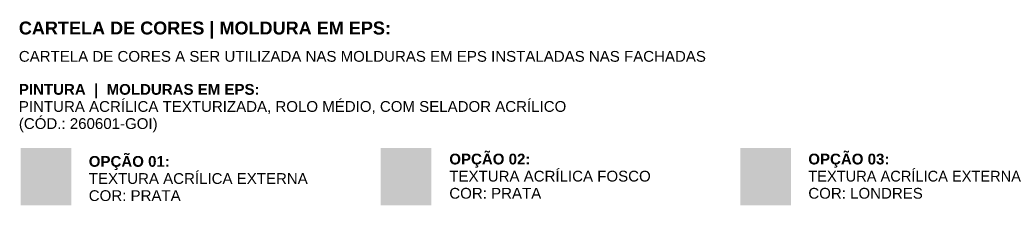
# Model space of a CAD drawing. Header units: metres. Extents: x -2.1 to 42.5, y -15.2 to 5.6.
# Tile 256 of 256: x 28.8 to 42.5, y 1.5 to 4.1. Entities that reach past the tile are written whole.
import ezdxf

# ---------------------------------------------------------------- set-up
doc = ezdxf.new("R2010")
doc.units = ezdxf.units.M
doc.layers.add('A-DETL-GENF', color=7, linetype='Continuous', lineweight=5)
doc.layers.add('G-ANNO-TEXT', color=7, linetype='Continuous', lineweight=9)
doc.styles.add('Arial_6', font='arial.ttf', dxfattribs={"height": 0.15})
doc.styles.add('Arial_B', font='arialbd.ttf', dxfattribs={"height": 0.18})
doc.styles.add('Arial_B_1', font='arialbd.ttf', dxfattribs={"height": 0.15})

msp = doc.modelspace()

# ---------------------------------------------------------------- hatches: boundary and pattern name
at = {"layer": 'A-DETL-GENF', "true_color": 0xc0c0ba}
msp.add_hatch(color=9, dxfattribs=at).paths.add_polyline_path([(29.5286, 1.5193), (29.5286, 2.3193), (28.8208, 2.3193), (28.8208, 1.5193)])
at = {"layer": 'A-DETL-GENF', "true_color": 0xafb4ac}
msp.add_hatch(color=253, dxfattribs=at).paths.add_polyline_path([(34.5435, 1.5193), (34.5435, 2.3193), (33.8357, 2.3193), (33.8357, 1.5193)])
at = {"layer": 'A-DETL-GENF', "true_color": 0xbdbfb8}
msp.add_hatch(color=9, dxfattribs=at).paths.add_polyline_path([(39.5514, 1.5193), (39.5514, 2.3193), (38.8435, 2.3193), (38.8435, 1.5193)])

# ---------------------------------------------------------------- texts
at = {"layer": 'G-ANNO-TEXT', "attachment_point": 1}
for s, insert, char_height, width, style in [('CARTELA DE CORES | MOLDURA EM EPS:', (28.7959, 4.0774), 0.18, 6.164977, 'Arial_B'), ('CARTELA DE CORES A SER UTILIZADA NAS MOLDURAS EM EPS INSTALADAS NAS FACHADAS', (28.7959, 3.6679), 0.15, 11.640503, 'Arial_6'), ('PINTURA  |  MOLDURAS EM EPS:', (28.7959, 3.2082), 0.15, 4.024471, 'Arial_B_1'), ('PINTURA ACRÍLICA TEXTURIZADA, ROLO MÉDIO, COM SELADOR ACRÍLICO', (28.7959, 2.9701), 0.15, 9.307592, 'Arial_6'), ('(CÓD.: 260601-GOI)', (28.7959, 2.732), 0.15, 2.389029, 'Arial_6'), ('OPÇÃO 01:', (29.7699, 2.2051), 0.15, 1.354852, 'Arial_B_1'), ('OPÇÃO 02:', (34.7918, 2.238), 0.15, 1.354852, 'Arial_B_1'), ('OPÇÃO 03:', (39.7926, 2.238), 0.15, 1.354852, 'Arial_B_1'), ('TEXTURA ACRÍLICA EXTERNA', (29.7699, 1.967), 0.15, 3.695779, 'Arial_6'), ('TEXTURA ACRÍLICA FOSCO ', (34.7918, 1.9999), 0.15, 3.487341, 'Arial_6'), ('TEXTURA ACRÍLICA EXTERNA', (39.7926, 1.9999), 0.15, 3.695779, 'Arial_6'), ('COR: PRATA', (29.7699, 1.7289), 0.15, 1.555274, 'Arial_6'), ('COR: PRATA', (34.7918, 1.7618), 0.15, 1.555274, 'Arial_6'), ('COR: LONDRES', (39.7926, 1.7618), 0.15, 1.948101, 'Arial_6')]:
    msp.add_mtext(s, dxfattribs=dict(at, insert=insert, char_height=char_height, width=width, style=style))

doc.saveas('drawing.dxf')
